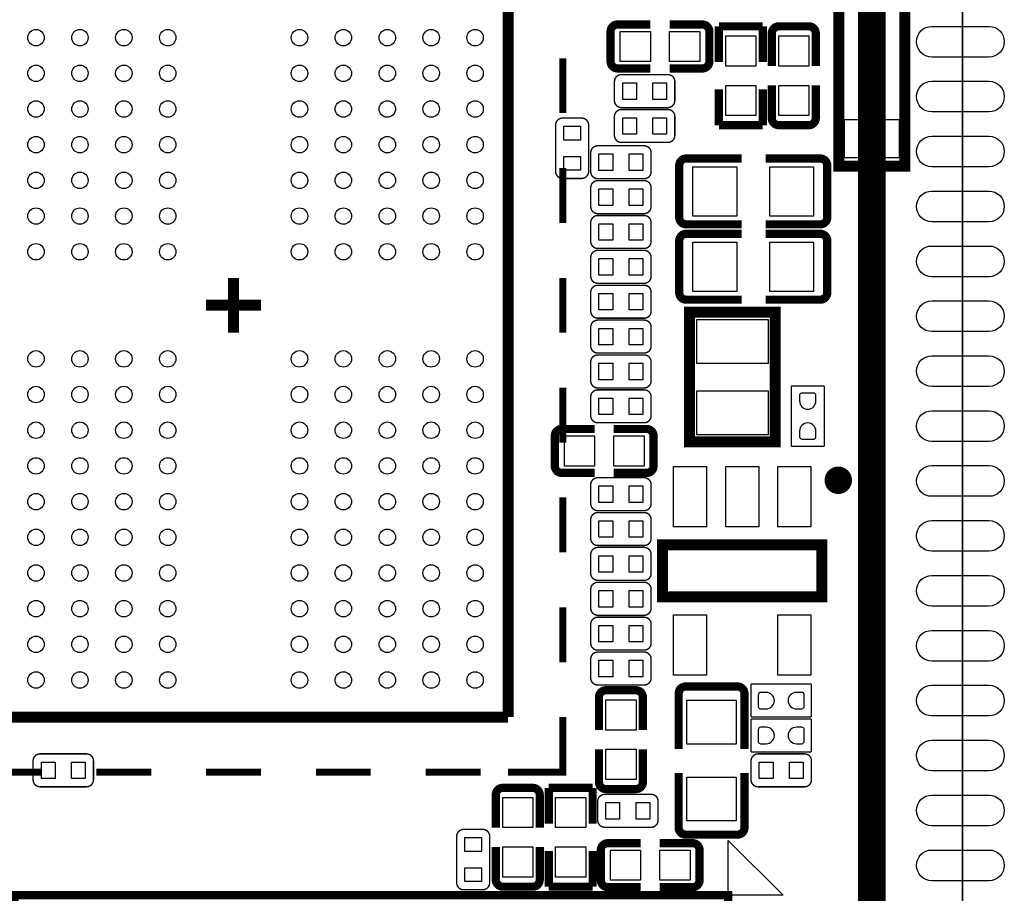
# Model space of a CAD drawing. Extents: x -1 to 126, y -1 to 41.
# Tile 6 of 13: x 33 to 51, y 14 to 30. Entities that reach past the tile are written whole.
import ezdxf

# ---------------------------------------------------------------- set-up
doc = ezdxf.new("R2010")
doc.units = 0
doc.header["$MEASUREMENT"] = 0
for name, color, linetype in [('OUTLINE', 6, 'CONTINUOUS'), ('SILKSCREEN_TOP', 7, 'CONTINUOUS'), ('TOP', 3, 'CONTINUOUS')]:
    doc.layers.add(name, color=color, linetype=linetype)

msp = doc.modelspace()

# ---------------------------------------------------------------- linework, layer by layer
at = {"layer": 'OUTLINE'}
msp.add_lwpolyline([(0, 0), (0, 40.005), (50.038, 40.005), (50.038, 0)], close=True, dxfattribs=at)
at = {"layer": 'SILKSCREEN_TOP'}
msp.add_lwpolyline([(0, 0), (50.038, 0), (50.038, 40.005), (0, 40.005), (0, 0)], dxfattribs=at)
for points, const_width in [([(1.651, 1.651), (48.387, 1.651), (48.387, 38.354), (1.651, 38.354), (1.651, 1.651)], 0.508), ([(47.787001, 27.234007), (48.986999, 27.234007), (48.986999, 34.233993), (47.787001, 34.233993), (47.787001, 27.234007)], 0.2), ([(41.757905, 32.199504), (41.757905, 17.199508)], 0.2), ([(43.753303, 29.813199), (44.350991, 29.813199)], 0.150012), ([(45.299097, 29.813199), (44.701511, 29.813199)], 0.150012), ([(45.599401, 29.129711), (45.599401, 29.779697)], 0.150089), ([(45.599401, 29.779697), (46.399399, 29.779697)], 0.150089), ([(46.399399, 29.779697), (46.399399, 29.129711)], 0.150089), ([(46.691296, 29.779697), (47.237599, 29.779697)], 0.150012), ([(43.626303, 29.139896), (43.626303, 29.686199)], 0.150012), ([(45.426097, 29.686199), (45.426097, 29.139896)], 0.150012), ([(46.564296, 29.652697), (46.564296, 29.054984)], 0.150012), ([(47.364599, 29.652697), (47.364599, 29.054984)], 0.150012), ([(42.757903, 28.199512), (42.757903, 29.19951)], 0.127), ([(43.753303, 29.012896), (44.350991, 29.012896)], 0.150012), ([(45.299097, 29.012896), (44.701511, 29.012896)], 0.150012), ([(43.82389, 28.900399), (44.669888, 28.900399)], 0.0254), ([(43.69689, 28.427197), (43.69689, 28.773399)], 0.0254), ([(44.796989, 28.773298), (44.796888, 28.427197)], 0.0254), ([(45.599401, 28.629889), (45.599401, 27.979903)], 0.150089), ([(46.399399, 27.979903), (46.399399, 28.629889)], 0.150089), ([(46.564296, 28.106903), (46.564296, 28.704489)], 0.150012), ([(47.364599, 28.106903), (47.364599, 28.704489)], 0.150012), ([(44.669888, 28.300197), (43.82389, 28.300197)], 0.0254), ([(43.82389, 28.265399), (44.669989, 28.265399)], 0.0254), ([(42.626001, 27.13609), (42.626001, 27.982189)], 0.0254), ([(42.753001, 28.109189), (43.099203, 28.109189)], 0.0254), ([(43.226203, 27.982189), (43.226203, 27.13609)], 0.0254), ([(43.69689, 27.792197), (43.69689, 28.138399)], 0.0254), ([(44.796989, 28.138399), (44.796989, 27.792197)], 0.0254), ([(45.599401, 27.979903), (46.399399, 27.979903)], 0.150089), ([(47.237599, 27.979903), (46.691296, 27.979903)], 0.150012), ([(44.669989, 27.665197), (43.82389, 27.665197)], 0.0254), ([(43.26509, 27.131797), (43.26509, 27.477999)], 0.0254), ([(43.39209, 27.604999), (44.238189, 27.604999)], 0.0254), ([(44.365189, 27.477999), (44.365189, 27.131797)], 0.0254), ([(45.003898, 27.372589), (46.013294, 27.372589)], 0.150089), ([(47.447302, 27.372589), (46.454695, 27.372589)], 0.150089), ([(44.876898, 26.300811), (44.876898, 27.245589)], 0.150089), ([(47.574302, 27.245589), (47.574302, 26.300811)], 0.150089), ([(42.757903, 26.19949), (42.757903, 27.199488)], 0.127), ([(43.099203, 27.00909), (42.753001, 27.00909)], 0.0254), ([(44.238189, 27.004797), (43.39209, 27.004797)], 0.0254), ([(43.39209, 26.969999), (44.238088, 26.969999)], 0.0254), ([(43.26509, 26.496797), (43.26509, 26.842999)], 0.0254), ([(44.365189, 26.842898), (44.365088, 26.496797)], 0.0254), ([(44.238088, 26.369797), (43.39209, 26.369797)], 0.0254), ([(43.26509, 25.861797), (43.26509, 26.207999)], 0.0254), ([(43.39209, 26.334999), (44.238088, 26.334999)], 0.0254), ([(44.365189, 26.207898), (44.365088, 25.861797)], 0.0254), ([(45.003898, 26.173811), (46.013294, 26.173811)], 0.150089), ([(47.447302, 26.173811), (46.454695, 26.173811)], 0.150089), ([(45.003898, 26.000989), (46.013294, 26.000989)], 0.150089), ([(47.447302, 26.000989), (46.454695, 26.000989)], 0.150089), ([(44.876898, 24.929211), (44.876898, 25.873989)], 0.150089), ([(47.574302, 25.873989), (47.574302, 24.929211)], 0.150089), ([(44.238088, 25.734797), (43.39209, 25.734797)], 0.0254), ([(43.39209, 25.699999), (44.238088, 25.699999)], 0.0254), ([(43.26509, 25.226797), (43.26509, 25.572999)], 0.0254), ([(44.365189, 25.572898), (44.365088, 25.226797)], 0.0254), ([(36.757889, 24.699493), (36.757889, 25.199492)], 0.2), ([(42.757903, 24.199494), (42.757903, 25.199492)], 0.127), ([(43.26509, 24.591797), (43.26509, 24.937999)], 0.0254), ([(44.238088, 25.099797), (43.39209, 25.099797)], 0.0254), ([(43.39209, 25.064999), (44.238189, 25.064999)], 0.0254), ([(44.365189, 24.937999), (44.365189, 24.591797)], 0.0254), ([(36.25789, 24.699493), (36.757889, 24.699493)], 0.2), ([(36.757889, 24.699493), (37.257888, 24.699493)], 0.2), ([(36.757889, 24.199494), (36.757889, 24.699493)], 0.2), ([(45.003898, 24.802211), (46.013294, 24.802211)], 0.150089), ([(47.447302, 24.802211), (46.454695, 24.802211)], 0.150089), ([(45.066991, 22.232595), (45.066991, 24.572595), (46.627009, 24.572595), (46.627009, 22.212605), (45.066991, 22.212605), (45.066991, 22.232595)], 0.2), ([(44.238189, 24.464797), (43.39209, 24.464797)], 0.0254), ([(43.39209, 24.429999), (44.238189, 24.429999)], 0.0254), ([(43.26509, 23.956797), (43.26509, 24.302999)], 0.0254), ([(44.365189, 24.302999), (44.365189, 23.956797)], 0.0254), ([(43.265115, 23.321797), (43.265115, 23.667999)], 0.0254), ([(44.238189, 23.829797), (43.39209, 23.829797)], 0.0254), ([(43.392115, 23.794999), (44.238113, 23.794999)], 0.0254), ([(44.365215, 23.667898), (44.365113, 23.321797)], 0.0254), ([(42.757903, 22.199498), (42.757903, 23.199496)], 0.127), ([(44.238113, 23.194797), (43.392115, 23.194797)], 0.0254), ([(43.392115, 23.159999), (44.238113, 23.159999)], 0.0254), ([(46.918601, 23.23211), (47.518599, 23.23211)], 0.0254), ([(46.918601, 22.13229), (46.918601, 23.23211)], 0.0254), ([(47.518599, 23.23211), (47.518599, 22.13229)], 0.0254), ([(43.265115, 22.686797), (43.265115, 23.032999)], 0.0254), ([(44.365215, 23.032898), (44.365113, 22.686797)], 0.0254), ([(42.737303, 22.447199), (43.335016, 22.447199)], 0.150012), ([(44.238113, 22.559797), (43.392115, 22.559797)], 0.0254), ([(44.283122, 22.447199), (43.685511, 22.447199)], 0.150012), ([(42.610303, 21.773896), (42.610303, 22.320199)], 0.150012), ([(44.410122, 22.320199), (44.410122, 21.773896)], 0.150012), ([(47.518599, 22.13229), (46.918601, 22.13229)], 0.0254), ([(42.737303, 21.646896), (43.335016, 21.646896)], 0.150012), ([(44.283122, 21.646896), (43.685511, 21.646896)], 0.150012), ([(43.39209, 21.559799), (44.238189, 21.559799)], 0.0254), ([(43.26509, 21.086623), (43.26509, 21.432799)], 0.0254), ([(44.365189, 21.432799), (44.365189, 21.086623)], 0.0254), ([(42.757903, 20.199502), (42.757903, 21.1995)], 0.127), ([(43.26509, 20.451623), (43.26509, 20.797799)], 0.0254), ([(44.238189, 20.959623), (43.39209, 20.959623)], 0.0254), ([(43.39209, 20.924799), (44.238189, 20.924799)], 0.0254), ([(44.365189, 20.797799), (44.365189, 20.451623)], 0.0254), ([(44.238189, 20.324623), (43.39209, 20.324623)], 0.0254), ([(43.39209, 20.289799), (44.238189, 20.289799)], 0.0254), ([(44.57479, 20.337805), (47.47481, 20.337805), (47.47481, 19.387795), (44.57479, 19.387795), (44.57479, 20.337805)], 0.2), ([(43.26509, 19.816597), (43.26509, 20.162799)], 0.0254), ([(44.365189, 20.162799), (44.365189, 19.816597)], 0.0254), ([(44.238189, 19.689597), (43.39209, 19.689597)], 0.0254), ([(43.39209, 19.654799), (44.238189, 19.654799)], 0.0254), ([(43.26509, 19.181597), (43.26509, 19.527799)], 0.0254), ([(44.365189, 19.527799), (44.365189, 19.181597)], 0.0254), ([(42.757903, 18.199506), (42.757903, 19.199504)], 0.127), ([(44.238189, 19.054597), (43.39209, 19.054597)], 0.0254), ([(43.39209, 19.019799), (44.238189, 19.019799)], 0.0254), ([(43.26509, 18.546597), (43.26509, 18.892799)], 0.0254), ([(44.365189, 18.892799), (44.365189, 18.546597)], 0.0254), ([(44.238189, 18.419597), (43.39209, 18.419597)], 0.0254), ([(43.39209, 18.384799), (44.238189, 18.384799)], 0.0254), ([(43.26509, 17.911597), (43.26509, 18.257799)], 0.0254), ([(44.365189, 18.257799), (44.365189, 17.911597)], 0.0254), ([(44.238189, 17.784597), (43.39209, 17.784597)], 0.0254), ([(43.541696, 17.689297), (44.087999, 17.689297)], 0.150012), ([(44.993611, 17.757089), (45.938389, 17.757089)], 0.150089), ([(46.18609, 17.800599), (47.28591, 17.800599)], 0.0254), ([(46.18609, 17.200601), (46.18609, 17.800599)], 0.0254), ([(47.28591, 17.800599), (47.28591, 17.200601)], 0.0254), ([(43.414696, 17.562297), (43.414696, 16.964609)], 0.150012), ([(44.214999, 17.562297), (44.214999, 16.964609)], 0.150012), ([(44.866611, 17.630089), (44.866611, 16.620693)], 0.150089), ([(46.065389, 17.630089), (46.065389, 16.620693)], 0.150089), ([(41.757905, 17.199508), (31.757899, 17.199508)], 0.2), ([(42.757903, 17.199508), (42.757903, 16.19951), (41.757905, 16.19951)], 0.127), ([(47.28591, 17.200601), (46.18609, 17.200601)], 0.0254), ([(46.18609, 16.565601), (46.18609, 17.165599)], 0.0254), ([(46.18609, 17.165599), (47.28591, 17.165599)], 0.0254), ([(47.28591, 17.165599), (47.28591, 16.565601)], 0.0254), ([(43.414696, 16.016503), (43.414696, 16.614089)], 0.150012), ([(44.214999, 16.016503), (44.214999, 16.614089)], 0.150012), ([(33.231811, 16.530803), (34.07791, 16.530803)], 0.0254), ([(47.28591, 16.565601), (46.18609, 16.565601)], 0.0254), ([(46.31309, 16.530599), (47.159189, 16.530599)], 0.0254), ([(33.104811, 16.057601), (33.104811, 16.403803)], 0.0254), ([(34.20491, 16.403803), (34.20491, 16.057601)], 0.0254), ([(46.18609, 16.057397), (46.18609, 16.403599)], 0.0254), ([(47.286189, 16.403599), (47.286189, 16.057397)], 0.0254), ([(32.257898, 16.19951), (33.257896, 16.19951)], 0.127), ([(34.257894, 16.19951), (35.257892, 16.19951)], 0.127), ([(36.25789, 16.19951), (37.257888, 16.19951)], 0.127), ([(38.257912, 16.19951), (39.25791, 16.19951)], 0.127), ([(40.257908, 16.19951), (41.257906, 16.19951)], 0.127), ([(44.866611, 15.186711), (44.866611, 16.179292)], 0.150089), ([(46.065389, 15.186711), (46.065389, 16.179292)], 0.150089), ([(41.662401, 15.911297), (42.208704, 15.911297)], 0.150012), ([(42.500601, 15.261311), (42.500601, 15.911297)], 0.150089), ([(42.500601, 15.911297), (43.300599, 15.911297)], 0.150089), ([(43.300599, 15.911297), (43.300599, 15.261311)], 0.150089), ([(34.07791, 15.930601), (33.231811, 15.930601)], 0.0254), ([(41.535401, 15.784297), (41.535401, 15.186711)], 0.150012), ([(42.335704, 15.784297), (42.335704, 15.186711)], 0.150012), ([(44.087999, 15.889503), (43.541696, 15.889503)], 0.150012), ([(43.51909, 15.793999), (44.365088, 15.793999)], 0.0254), ([(47.159189, 15.930397), (46.31309, 15.930397)], 0.0254), ([(43.39209, 15.320797), (43.39209, 15.666999)], 0.0254), ([(44.492189, 15.666898), (44.492088, 15.320797)], 0.0254), ([(40.949601, 15.155189), (41.295803, 15.155189)], 0.0254), ([(44.365088, 15.193797), (43.51909, 15.193797)], 0.0254), ([(45.938389, 15.059711), (44.993611, 15.059711)], 0.150089), ([(40.822601, 14.18209), (40.822601, 15.028189)], 0.0254), ([(41.422803, 15.028189), (41.422803, 14.18209)], 0.0254), ([(41.535401, 14.238503), (41.535401, 14.836191)], 0.150012), ([(42.335704, 14.238503), (42.335704, 14.836191)], 0.150012), ([(43.575503, 14.903399), (44.173191, 14.903399)], 0.150012), ([(45.121297, 14.903399), (44.523711, 14.903399)], 0.150012), ([(42.500601, 14.761489), (42.500601, 14.111503)], 0.150089), ([(43.300599, 14.111503), (43.300599, 14.761489)], 0.150089), ([(43.448503, 14.230096), (43.448503, 14.776399)], 0.150012), ([(45.248297, 14.776399), (45.248297, 14.230096)], 0.150012), ([(42.208704, 14.111503), (41.662401, 14.111503)], 0.150012), ([(42.500601, 14.111503), (43.300599, 14.111503)], 0.150089), ([(43.575503, 14.103096), (44.173191, 14.103096)], 0.150012), ([(45.121297, 14.103096), (44.523711, 14.103096)], 0.150012), ([(32.768311, 13.954303), (32.768311, 2.454097), (45.768489, 2.454097), (45.768489, 13.954303), (32.768311, 13.954303)], 0.151892), ([(41.295803, 14.05509), (40.949601, 14.05509)], 0.0254)]:
    msp.add_lwpolyline(points, dxfattribs=dict(at, const_width=const_width))
for points, const_width in [([(43.626303, 29.686199, -0.41433), (43.753303, 29.813199)], 0.150012), ([(45.299097, 29.813199, -0.414331), (45.426097, 29.686199)], 0.150012), ([(46.564296, 29.652697, -0.414237), (46.691296, 29.779697)], 0.150012), ([(47.237599, 29.779697, -0.41433), (47.364599, 29.652697)], 0.150012), ([(43.753303, 29.012896, -0.414252), (43.626303, 29.139896)], 0.150012), ([(45.426097, 29.139896, -0.414253), (45.299097, 29.012896)], 0.150012), ([(43.69689, 28.773399, -0.414184), (43.82389, 28.900399)], 0.0254), ([(44.669888, 28.900399, -0.414614), (44.796989, 28.773298)], 0.0254), ([(43.82389, 28.300197, -0.414243), (43.69689, 28.427197)], 0.0254), ([(44.796888, 28.427197, -0.41436), (44.669888, 28.300197)], 0.0254), ([(43.69689, 28.138399, -0.414182), (43.82389, 28.265399)], 0.0254), ([(44.669989, 28.265399, -0.414143), (44.796989, 28.138399)], 0.0254), ([(46.691296, 27.979903, -0.414254), (46.564296, 28.106903)], 0.150012), ([(47.364599, 28.106903, -0.414347), (47.237599, 27.979903)], 0.150012), ([(42.626001, 27.982189, -0.414127), (42.753001, 28.109189)], 0.0254), ([(43.099203, 28.109189, -0.414196), (43.226203, 27.982189)], 0.0254), ([(43.82389, 27.665197, -0.414245), (43.69689, 27.792197)], 0.0254), ([(44.796989, 27.792197, -0.414206), (44.669989, 27.665197)], 0.0254), ([(43.26509, 27.477999, -0.414175), (43.39209, 27.604999)], 0.0254), ([(44.238189, 27.604999, -0.414135), (44.365189, 27.477999)], 0.0254), ([(44.876898, 27.245589, -0.414394), (45.003898, 27.372589)], 0.150089), ([(47.447302, 27.372589, -0.414445), (47.574302, 27.245589)], 0.150089), ([(42.753001, 27.00909, -0.414192), (42.626001, 27.13609)], 0.0254), ([(43.226203, 27.13609, -0.414261), (43.099203, 27.00909)], 0.0254), ([(43.39209, 27.004797, -0.414253), (43.26509, 27.131797)], 0.0254), ([(44.365189, 27.131797, -0.414214), (44.238189, 27.004797)], 0.0254), ([(43.26509, 26.842999, -0.414175), (43.39209, 26.969999)], 0.0254), ([(44.238088, 26.969999, -0.414604), (44.365189, 26.842898)], 0.0254), ([(43.39209, 26.369797, -0.414253), (43.26509, 26.496797)], 0.0254), ([(44.365088, 26.496797, -0.41437), (44.238088, 26.369797)], 0.0254), ([(45.003898, 26.173811, -0.414412), (44.876898, 26.300811)], 0.150089), ([(47.574302, 26.300811, -0.414413), (47.447302, 26.173811)], 0.150089), ([(43.26509, 26.207999, -0.414175), (43.39209, 26.334999)], 0.0254), ([(44.238088, 26.334999, -0.414604), (44.365189, 26.207898)], 0.0254), ([(44.876898, 25.873989, -0.414428), (45.003898, 26.000989)], 0.150089), ([(47.447302, 26.000989, -0.414412), (47.574302, 25.873989)], 0.150089), ([(43.39209, 25.734797, -0.414253), (43.26509, 25.861797)], 0.0254), ([(44.365088, 25.861797, -0.41437), (44.238088, 25.734797)], 0.0254), ([(43.26509, 25.572999, -0.414175), (43.39209, 25.699999)], 0.0254), ([(44.238088, 25.699999, -0.414604), (44.365189, 25.572898)], 0.0254), ([(43.39209, 25.099797, -0.414253), (43.26509, 25.226797)], 0.0254), ([(44.365088, 25.226797, -0.41437), (44.238088, 25.099797)], 0.0254), ([(43.26509, 24.937999, -0.414175), (43.39209, 25.064999)], 0.0254), ([(44.238189, 25.064999, -0.414135), (44.365189, 24.937999)], 0.0254), ([(45.003898, 24.802211, -0.414428), (44.876898, 24.929211)], 0.150089), ([(47.574302, 24.929211, -0.414429), (47.447302, 24.802211)], 0.150089), ([(43.39209, 24.464797, -0.414253), (43.26509, 24.591797)], 0.0254), ([(44.365189, 24.591797, -0.414214), (44.238189, 24.464797)], 0.0254), ([(43.26509, 24.302999, -0.414175), (43.39209, 24.429999)], 0.0254), ([(44.238189, 24.429999, -0.414135), (44.365189, 24.302999)], 0.0254), ([(43.39209, 23.829797, -0.414253), (43.26509, 23.956797)], 0.0254), ([(44.365189, 23.956797, -0.414214), (44.238189, 23.829797)], 0.0254), ([(43.265115, 23.667999, -0.41419), (43.392115, 23.794999)], 0.0254), ([(44.238113, 23.794999, -0.414577), (44.365215, 23.667898)], 0.0254), ([(43.392115, 23.194797, -0.41428), (43.265115, 23.321797)], 0.0254), ([(44.365113, 23.321797, -0.414354), (44.238113, 23.194797)], 0.0254), ([(43.265115, 23.032999, -0.414208), (43.392115, 23.159999)], 0.0254), ([(44.238113, 23.159999, -0.414594), (44.365215, 23.032898)], 0.0254), ([(43.392115, 22.559797, -0.414262), (43.265115, 22.686797)], 0.0254), ([(44.365113, 22.686797, -0.414337), (44.238113, 22.559797)], 0.0254), ([(42.610303, 22.320199, -0.414323), (42.737303, 22.447199)], 0.150012), ([(44.283122, 22.447199, -0.414318), (44.410122, 22.320199)], 0.150012), ([(42.737303, 21.646896, -0.414226), (42.610303, 21.773896)], 0.150012), ([(44.410122, 21.773896, -0.414221), (44.283122, 21.646896)], 0.150012), ([(47.899803, 21.512809, 1.000026), (47.64979, 21.512784, 0.999974), (47.899803, 21.512809)], 0.250012), ([(43.26509, 21.432799, -0.414192), (43.39209, 21.559799)], 0.0254), ([(44.238189, 21.559799, -0.414153), (44.365189, 21.432799)], 0.0254), ([(43.39209, 20.959623, -0.414274), (43.26509, 21.086623)], 0.0254), ([(44.365189, 21.086623, -0.414235), (44.238189, 20.959623)], 0.0254), ([(43.26509, 20.797799, -0.414192), (43.39209, 20.924799)], 0.0254), ([(44.238189, 20.924799, -0.414153), (44.365189, 20.797799)], 0.0254), ([(43.39209, 20.324623, -0.414274), (43.26509, 20.451623)], 0.0254), ([(44.365189, 20.451623, -0.414235), (44.238189, 20.324623)], 0.0254), ([(43.26509, 20.162799, -0.414175), (43.39209, 20.289799)], 0.0254), ([(44.238189, 20.289799, -0.414135), (44.365189, 20.162799)], 0.0254), ([(43.39209, 19.689597, -0.414253), (43.26509, 19.816597)], 0.0254), ([(44.365189, 19.816597, -0.414214), (44.238189, 19.689597)], 0.0254), ([(43.26509, 19.527799, -0.414175), (43.39209, 19.654799)], 0.0254), ([(44.238189, 19.654799, -0.414135), (44.365189, 19.527799)], 0.0254), ([(43.39209, 19.054597, -0.414253), (43.26509, 19.181597)], 0.0254), ([(43.26509, 18.892799, -0.414175), (43.39209, 19.019799)], 0.0254), ([(44.365189, 19.181597, -0.414214), (44.238189, 19.054597)], 0.0254), ([(44.238189, 19.019799, -0.414135), (44.365189, 18.892799)], 0.0254), ([(43.39209, 18.419597, -0.414253), (43.26509, 18.546597)], 0.0254), ([(44.365189, 18.546597, -0.414214), (44.238189, 18.419597)], 0.0254), ([(43.26509, 18.257799, -0.414175), (43.39209, 18.384799)], 0.0254), ([(44.238189, 18.384799, -0.414135), (44.365189, 18.257799)], 0.0254), ([(43.39209, 17.784597, -0.414253), (43.26509, 17.911597)], 0.0254), ([(43.414696, 17.562297, -0.414253), (43.541696, 17.689297)], 0.150012), ([(44.087999, 17.689297, -0.414331), (44.214999, 17.562297)], 0.150012), ([(44.365189, 17.911597, -0.414214), (44.238189, 17.784597)], 0.0254), ([(44.866611, 17.630089, -0.414448), (44.993611, 17.757089)], 0.150089), ([(45.938389, 17.757089, -0.414465), (46.065389, 17.630089)], 0.150089), ([(33.104811, 16.403803, -0.414219), (33.231811, 16.530803)], 0.0254), ([(34.07791, 16.530803, -0.414269), (34.20491, 16.403803)], 0.0254), ([(46.18609, 16.403599, -0.414175), (46.31309, 16.530599)], 0.0254), ([(47.159189, 16.530599, -0.414135), (47.286189, 16.403599)], 0.0254), ([(33.231811, 15.930601, -0.414119), (33.104811, 16.057601)], 0.0254), ([(34.20491, 16.057601, -0.414169), (34.07791, 15.930601)], 0.0254), ([(41.535401, 15.784297, -0.414331), (41.662401, 15.911297)], 0.150012), ([(42.208704, 15.911297, -0.414253), (42.335704, 15.784297)], 0.150012), ([(43.541696, 15.889503, -0.414253), (43.414696, 16.016503)], 0.150012), ([(44.214999, 16.016503, -0.414331), (44.087999, 15.889503)], 0.150012), ([(46.31309, 15.930397, -0.414253), (46.18609, 16.057397)], 0.0254), ([(47.286189, 16.057397, -0.414214), (47.159189, 15.930397)], 0.0254), ([(43.39209, 15.666999, -0.414175), (43.51909, 15.793999)], 0.0254), ([(44.365088, 15.793999, -0.414604), (44.492189, 15.666898)], 0.0254), ([(43.51909, 15.193797, -0.414253), (43.39209, 15.320797)], 0.0254), ([(44.492088, 15.320797, -0.41437), (44.365088, 15.193797)], 0.0254), ([(44.993611, 15.059711, -0.414465), (44.866611, 15.186711)], 0.150089), ([(46.065389, 15.186711, -0.414448), (45.938389, 15.059711)], 0.150089), ([(40.822601, 15.028189, -0.414135), (40.949601, 15.155189)], 0.0254), ([(41.295803, 15.155189, -0.414214), (41.422803, 15.028189)], 0.0254), ([(43.448503, 14.776399, -0.414331), (43.575503, 14.903399)], 0.150012), ([(45.121297, 14.903399, -0.414331), (45.248297, 14.776399)], 0.150012), ([(40.949601, 14.05509, -0.414175), (40.822601, 14.18209)], 0.0254), ([(41.422803, 14.18209, -0.414253), (41.295803, 14.05509)], 0.0254), ([(41.662401, 14.111503, -0.414331), (41.535401, 14.238503)], 0.150012), ([(42.335704, 14.238503, -0.414253), (42.208704, 14.111503)], 0.150012), ([(43.575503, 14.103096, -0.414253), (43.448503, 14.230096)], 0.150012), ([(45.248297, 14.230096, -0.414253), (45.121297, 14.103096)], 0.150012)]:
    msp.add_lwpolyline(points, format="xyb", dxfattribs=dict(at, const_width=const_width))
msp.add_lwpolyline([(45.768489, 13.954303), (45.768489, 14.954199), (46.768512, 13.954303)], close=True, dxfattribs=at)
at = {"layer": 'TOP'}
for points in [[(43.801106, 29.138194), (43.801106, 29.688206), (44.351118, 29.688206), (44.351118, 29.138194)], [(44.701282, 29.138194), (44.701282, 29.688206), (45.251294, 29.688206), (45.251294, 29.138194)], [(46.274406, 29.054882), (45.724394, 29.054882), (45.724394, 29.604894), (46.274406, 29.604894)], [(46.689594, 29.604894), (47.239606, 29.604894), (47.239606, 29.054882), (46.689594, 29.054882)], [(43.846725, 28.450388), (43.846725, 28.750387), (44.096635, 28.750387), (44.096635, 28.450388)], [(44.396939, 28.450388), (44.396939, 28.750387), (44.64685, 28.750387), (44.64685, 28.450388)], [(46.274406, 28.154706), (45.724394, 28.154706), (45.724394, 28.704718), (46.274406, 28.704718)], [(46.689594, 28.704718), (47.239606, 28.704718), (47.239606, 28.154706), (46.689594, 28.154706)], [(43.846725, 27.815388), (43.846725, 28.115387), (44.096635, 28.115387), (44.096635, 27.815388)], [(44.396939, 27.815388), (44.396939, 28.115387), (44.64685, 28.115387), (44.64685, 27.815388)], [(48.886999, 28.084005), (48.886999, 27.384007), (47.887001, 27.384007), (47.887001, 28.084005)], [(43.076, 27.709152), (42.776, 27.709152), (42.776, 27.959063), (43.076, 27.959063)], [(43.414925, 27.154988), (43.414925, 27.454987), (43.664835, 27.454987), (43.664835, 27.154988)], [(43.965139, 27.154988), (43.965139, 27.454987), (44.21505, 27.454987), (44.21505, 27.154988)], [(43.076, 27.158937), (42.776, 27.158937), (42.776, 27.408848), (43.076, 27.408848)], [(45.125615, 26.323188), (45.125615, 27.223187), (45.925613, 27.223187), (45.925613, 26.323188)], [(46.525612, 26.323188), (46.525612, 27.223187), (47.32561, 27.223187), (47.32561, 26.323188)], [(43.414925, 26.519988), (43.414925, 26.819987), (43.664835, 26.819987), (43.664835, 26.519988)], [(43.965139, 26.519988), (43.965139, 26.819987), (44.21505, 26.819987), (44.21505, 26.519988)], [(43.414925, 25.884988), (43.414925, 26.184987), (43.664835, 26.184987), (43.664835, 25.884988)], [(43.965139, 25.884988), (43.965139, 26.184987), (44.21505, 26.184987), (44.21505, 25.884988)], [(45.125615, 24.951588), (45.125615, 25.851587), (45.925613, 25.851587), (45.925613, 24.951588)], [(46.525612, 24.951588), (46.525612, 25.851587), (47.32561, 25.851587), (47.32561, 24.951588)], [(43.414925, 25.249988), (43.414925, 25.549987), (43.664835, 25.549987), (43.664835, 25.249988)], [(43.965139, 25.249988), (43.965139, 25.549987), (44.21505, 25.549987), (44.21505, 25.249988)], [(43.414925, 24.614988), (43.414925, 24.914987), (43.664835, 24.914987), (43.664835, 24.614988)], [(43.965139, 24.614988), (43.965139, 24.914987), (44.21505, 24.914987), (44.21505, 24.614988)], [(46.496999, 23.642599), (45.197001, 23.642599), (45.197001, 24.442598), (46.496999, 24.442598)], [(43.414925, 23.979988), (43.414925, 24.279987), (43.664835, 24.279987), (43.664835, 23.979988)], [(43.965139, 23.979988), (43.965139, 24.279987), (44.21505, 24.279987), (44.21505, 23.979988)], [(43.414925, 23.344988), (43.414925, 23.644987), (43.664835, 23.644987), (43.664835, 23.344988)], [(43.965139, 23.344988), (43.965139, 23.644987), (44.21505, 23.644987), (44.21505, 23.344988)], [(46.496999, 22.342602), (45.197001, 22.342602), (45.197001, 23.1426), (46.496999, 23.1426)], [(43.414925, 22.709988), (43.414925, 23.009987), (43.664835, 23.009987), (43.664835, 22.709988)], [(43.965139, 22.709988), (43.965139, 23.009987), (44.21505, 23.009987), (44.21505, 22.709988)], [(42.785106, 21.772194), (42.785106, 22.322206), (43.335118, 22.322206), (43.335118, 21.772194)], [(43.685282, 21.772194), (43.685282, 22.322206), (44.235294, 22.322206), (44.235294, 21.772194)], [(44.77479, 21.762809), (45.374789, 21.762809), (45.374789, 20.662811), (44.77479, 20.662811)], [(45.724801, 21.762809), (46.324799, 21.762809), (46.324799, 20.662811), (45.724801, 20.662811)], [(46.674811, 21.762809), (47.27481, 21.762809), (47.27481, 20.662811), (46.674811, 20.662811)], [(43.414925, 21.109788), (43.414925, 21.409787), (43.664835, 21.409787), (43.664835, 21.109788)], [(43.965139, 21.109788), (43.965139, 21.409787), (44.21505, 21.409787), (44.21505, 21.109788)], [(43.414925, 20.474788), (43.414925, 20.774787), (43.664835, 20.774787), (43.664835, 20.474788)], [(43.965139, 20.474788), (43.965139, 20.774787), (44.21505, 20.774787), (44.21505, 20.474788)], [(43.414925, 19.839788), (43.414925, 20.139787), (43.664835, 20.139787), (43.664835, 19.839788)], [(43.965139, 19.839788), (43.965139, 20.139787), (44.21505, 20.139787), (44.21505, 19.839788)], [(43.414925, 19.204788), (43.414925, 19.504787), (43.664835, 19.504787), (43.664835, 19.204788)], [(43.965139, 19.204788), (43.965139, 19.504787), (44.21505, 19.504787), (44.21505, 19.204788)], [(44.77479, 19.062789), (45.374789, 19.062789), (45.374789, 17.962791), (44.77479, 17.962791)], [(46.674811, 19.062789), (47.27481, 19.062789), (47.27481, 17.962791), (46.674811, 17.962791)], [(43.414925, 18.569788), (43.414925, 18.869787), (43.664835, 18.869787), (43.664835, 18.569788)], [(43.965139, 18.569788), (43.965139, 18.869787), (44.21505, 18.869787), (44.21505, 18.569788)], [(43.414925, 17.934788), (43.414925, 18.234787), (43.664835, 18.234787), (43.664835, 17.934788)], [(43.965139, 17.934788), (43.965139, 18.234787), (44.21505, 18.234787), (44.21505, 17.934788)], [(43.539994, 17.514494), (44.090006, 17.514494), (44.090006, 16.964482), (43.539994, 16.964482)], [(45.016001, 17.508398), (45.915999, 17.508398), (45.915999, 16.708399), (45.016001, 16.708399)], [(43.539994, 16.614318), (44.090006, 16.614318), (44.090006, 16.064306), (43.539994, 16.064306)], [(33.504848, 16.3806), (33.504848, 16.0806), (33.254937, 16.0806), (33.254937, 16.3806)], [(34.055063, 16.3806), (34.055063, 16.0806), (33.805152, 16.0806), (33.805152, 16.3806)], [(46.335925, 16.080588), (46.335925, 16.380587), (46.585835, 16.380587), (46.585835, 16.080588)], [(46.886139, 16.080588), (46.886139, 16.380587), (47.13605, 16.380587), (47.13605, 16.080588)], [(45.016001, 16.108401), (45.915999, 16.108401), (45.915999, 15.308402), (45.016001, 15.308402)], [(42.210406, 15.186482), (41.660394, 15.186482), (41.660394, 15.736494), (42.210406, 15.736494)], [(43.175606, 15.186482), (42.625594, 15.186482), (42.625594, 15.736494), (43.175606, 15.736494)], [(43.541925, 15.343988), (43.541925, 15.643987), (43.791835, 15.643987), (43.791835, 15.343988)], [(44.092139, 15.343988), (44.092139, 15.643987), (44.34205, 15.643987), (44.34205, 15.343988)], [(41.2726, 14.755152), (40.9726, 14.755152), (40.9726, 15.005063), (41.2726, 15.005063)], [(42.210406, 14.286306), (41.660394, 14.286306), (41.660394, 14.836318), (42.210406, 14.836318)], [(43.175606, 14.286306), (42.625594, 14.286306), (42.625594, 14.836318), (43.175606, 14.836318)], [(43.623306, 14.228394), (43.623306, 14.778406), (44.173318, 14.778406), (44.173318, 14.228394)], [(44.523482, 14.228394), (44.523482, 14.778406), (45.073494, 14.778406), (45.073494, 14.228394)], [(41.2726, 14.204937), (40.9726, 14.204937), (40.9726, 14.454848), (41.2726, 14.454848)]]:
    msp.add_lwpolyline(points, close=True, dxfattribs=at)
for points in [[(49.479403, 29.779392), (50.5206, 29.779392, -1), (50.5206, 29.220592), (49.479403, 29.220592, -1)], [(49.479403, 28.779394), (50.5206, 28.779394, -1), (50.5206, 28.220594), (49.479403, 28.220594, -1)], [(49.479403, 27.779396), (50.5206, 27.779396, -1), (50.5206, 27.220596), (49.479403, 27.220596, -1)], [(49.479403, 26.779398), (50.5206, 26.779398, -1), (50.5206, 26.220598), (49.479403, 26.220598, -1)], [(49.479403, 25.7794), (50.5206, 25.7794, -1), (50.5206, 25.2206), (49.479403, 25.2206, -1)], [(50.5206, 24.220602), (49.479403, 24.220602, -1), (49.479403, 24.779402), (50.5206, 24.779402, -1)], [(50.5206, 23.220604), (49.479403, 23.220604, -1), (49.479403, 23.779404), (50.5206, 23.779404, -1)], [(47.368689, 22.957307), (47.368689, 23.058907, 0.376179), (47.3202, 23.101402), (47.1043, 23.101402, 0.366061), (47.068511, 23.058907), (47.068511, 22.957307, 0.999182)], [(50.5206, 22.220606), (49.479403, 22.220606, -1), (49.479403, 22.779406), (50.5206, 22.779406, -1)], [(47.068511, 22.407093), (47.068511, 22.305493, 0.376179), (47.117, 22.262998), (47.3329, 22.262998, 0.366061), (47.368689, 22.305493), (47.368689, 22.407093, 0.999182)], [(50.5206, 21.220608), (49.479403, 21.220608, -1), (49.479403, 21.779408), (50.5206, 21.779408, -1)], [(50.5206, 20.22061), (49.479403, 20.22061, -1), (49.479403, 20.77941), (50.5206, 20.77941, -1)], [(50.5206, 19.220612), (49.479403, 19.220612, -1), (49.479403, 19.779412), (50.5206, 19.779412, -1)], [(50.5206, 18.220588), (49.479403, 18.220588, -1), (49.479403, 18.779388), (50.5206, 18.779388, -1)], [(50.5206, 17.22059), (49.479403, 17.22059, -1), (49.479403, 17.77939), (50.5206, 17.77939, -1)], [(46.460893, 17.650689), (46.359293, 17.650689, 0.376179), (46.316798, 17.6022), (46.316798, 17.3863, 0.366061), (46.359293, 17.350511), (46.460893, 17.350511, 0.999182)], [(47.011107, 17.350511), (47.112707, 17.350511, 0.376179), (47.155202, 17.399), (47.155202, 17.6149, 0.366061), (47.112707, 17.650689), (47.011107, 17.650689, 0.999182)], [(46.460893, 17.015689), (46.359293, 17.015689, 0.376179), (46.316798, 16.9672), (46.316798, 16.7513, 0.366061), (46.359293, 16.715511), (46.460893, 16.715511, 0.999182)], [(47.011107, 16.715511), (47.112707, 16.715511, 0.376179), (47.155202, 16.764), (47.155202, 16.9799, 0.366061), (47.112707, 17.015689), (47.011107, 17.015689, 0.999182)], [(50.5206, 16.220592), (49.479403, 16.220592, -1), (49.479403, 16.779392), (50.5206, 16.779392, -1)], [(50.5206, 15.220594), (49.479403, 15.220594, -1), (49.479403, 15.779394), (50.5206, 15.779394, -1)], [(50.5206, 14.220596), (49.479403, 14.220596, -1), (49.479403, 14.779396), (50.5206, 14.779396, -1)]]:
    msp.add_lwpolyline(points, format="xyb", close=True, dxfattribs=at)
for centre in [(33.157897, 29.57449), (33.957895, 29.57449), (34.757893, 29.57449), (35.557892, 29.57449), (37.957887, 29.57449), (38.757885, 29.57449), (39.557884, 29.57449), (40.357882, 29.57449), (41.157881, 29.57449), (33.157897, 28.924504), (33.957895, 28.924504), (34.757893, 28.924504), (35.557892, 28.924504), (37.957887, 28.924504), (38.757885, 28.924504), (39.557884, 28.924504), (40.357882, 28.924504), (41.157881, 28.924504), (33.157897, 28.274493), (33.957895, 28.274493), (34.757893, 28.274493), (35.557892, 28.274493), (37.957887, 28.274493), (38.757885, 28.274493), (39.557884, 28.274493), (40.357882, 28.274493), (41.157881, 28.274493), (33.157897, 27.624481), (33.957895, 27.624481), (34.757893, 27.624481), (35.557892, 27.624481), (37.957887, 27.624481), (38.757885, 27.624481), (39.557884, 27.624481), (40.357882, 27.624481), (41.157881, 27.624481), (33.157897, 26.974495), (33.957895, 26.974495), (34.757893, 26.974495), (35.557892, 26.974495), (37.957887, 26.974495), (38.757885, 26.974495), (39.557884, 26.974495), (40.357882, 26.974495), (41.157881, 26.974495), (33.157897, 26.324484), (33.957895, 26.324484), (34.757893, 26.324484), (35.557892, 26.324484), (37.957887, 26.324484), (38.757885, 26.324484), (39.557884, 26.324484), (40.357882, 26.324484), (41.157881, 26.324484), (33.157897, 25.674498), (33.957895, 25.674498), (34.757893, 25.674498), (35.557892, 25.674498), (37.957887, 25.674498), (38.757885, 25.674498), (39.557884, 25.674498), (40.357882, 25.674498), (41.157881, 25.674498), (33.157897, 23.724489), (33.957895, 23.724489), (34.757893, 23.724489), (35.557892, 23.724489), (37.957887, 23.724489), (38.757885, 23.724489), (39.557884, 23.724489), (40.357882, 23.724489), (41.157881, 23.724489), (33.157897, 23.074503), (33.957895, 23.074503), (34.757893, 23.074503), (35.557892, 23.074503), (37.957887, 23.074503), (38.757885, 23.074503), (39.557884, 23.074503), (40.357882, 23.074503), (41.157881, 23.074503), (33.157897, 22.424492), (33.957895, 22.424492), (34.757893, 22.424492), (35.557892, 22.424492), (37.957887, 22.424492), (38.757885, 22.424492), (39.557884, 22.424492), (40.357882, 22.424492), (41.157881, 22.424492), (33.157897, 21.774506), (33.957895, 21.774506), (34.757893, 21.774506), (35.557892, 21.774506), (37.957887, 21.774506), (38.757885, 21.774506), (39.557884, 21.774506), (40.357882, 21.774506), (41.157881, 21.774506), (33.157897, 21.124494), (33.957895, 21.124494), (34.757893, 21.124494), (35.557892, 21.124494), (37.957887, 21.124494), (38.757885, 21.124494), (39.557884, 21.124494), (40.357882, 21.124494), (41.157881, 21.124494), (33.157897, 20.474483), (33.957895, 20.474483), (34.757893, 20.474483), (35.557892, 20.474483), (37.957887, 20.474483), (38.757885, 20.474483), (39.557884, 20.474483), (40.357882, 20.474483), (41.157881, 20.474483), (33.157897, 19.824497), (33.957895, 19.824497), (34.757893, 19.824497), (35.557892, 19.824497), (37.957887, 19.824497), (38.757885, 19.824497), (39.557884, 19.824497), (40.357882, 19.824497), (41.157881, 19.824497), (33.157897, 19.174485), (33.957895, 19.174485), (34.757893, 19.174485), (35.557892, 19.174485), (37.957887, 19.174485), (38.757885, 19.174485), (39.557884, 19.174485), (40.357882, 19.174485), (41.157881, 19.174485), (33.157897, 18.524499), (33.957895, 18.524499), (34.757893, 18.524499), (35.557892, 18.524499), (37.957887, 18.524499), (38.757885, 18.524499), (39.557884, 18.524499), (40.357882, 18.524499), (41.157881, 18.524499), (33.157897, 17.874488), (33.957895, 17.874488), (34.757893, 17.874488), (35.557892, 17.874488), (37.957887, 17.874488), (38.757885, 17.874488), (39.557884, 17.874488), (40.357882, 17.874488), (41.157881, 17.874488)]:
    msp.add_circle(centre, 0.15, dxfattribs=at)

doc.saveas('drawing.dxf')
